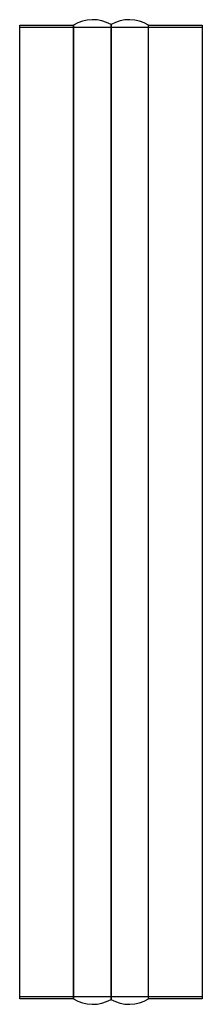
# Model space of a CAD drawing. Header units: millimetres. Extents: x -150 to 150, y -809 to 809.
import ezdxf

# ---------------------------------------------------------------- set-up
doc = ezdxf.new("R2010")
doc.units = ezdxf.units.MM
doc.layers.add('HIDDEN', color=7, linetype='Continuous')
doc.layers.add('THICK', color=7, linetype='Continuous')

msp = doc.modelspace()

# ---------------------------------------------------------------- linework, layer by layer
at = {"layer": 'HIDDEN'}
for p, q in [((150, 796), (-150, 796)), ((-61.6, 800), (-61.6, -800)), ((0, 801), (0, -801)), ((61.6, -800), (61.6, 800)), ((-150, -796), (150, -796))]:
    msp.add_line(p, q, dxfattribs=at)
at = {"layer": 'THICK'}
for p, q in [((-150, -800), (-150, 800)), ((-150, 800), (-61.6, 800)), ((-61.6, -800), (-61.6, 800)), ((0, -801), (0, 801)), ((61.6, -800), (61.6, 800)), ((61.6, 800), (150, 800)), ((150, 800), (150, -800)), ((-61.6, -800), (-150, -800)), ((150, -800), (61.6, -800))]:
    msp.add_line(p, q, dxfattribs=at)
for centre, start, end in [((-30, 749), 60, 121.7883), ((30, 749), 58.2117, 120), ((-30, -749), 238.2117, 300), ((30, -749), 240, 301.7883)]:
    msp.add_arc(centre, 60, start, end, dxfattribs=at)

doc.saveas('drawing.dxf')
